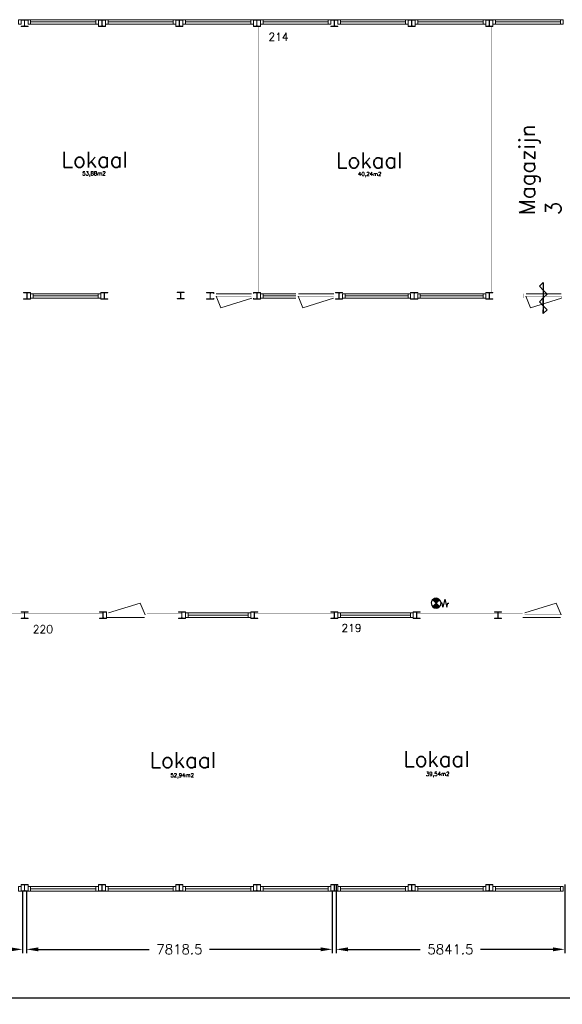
# Model space of a CAD drawing. Header units: millimetres. Extents: x 108018 to 208018, y -107735 to 42299730.
# Tile 11 of 17: x 166557 to 180429, y -81832 to -56662. Entities that reach past the tile are written whole.
import ezdxf

# ---------------------------------------------------------------- set-up
doc = ezdxf.new("R2010")
doc.units = ezdxf.units.MM
doc.header["$MEASUREMENT"] = 0
doc.layers.get('0').update_dxf_attribs({"linetype": 'CONTINUOUS'})
doc.layers.get('DEFPOINTS').update_dxf_attribs({"linetype": 'CONTINUOUS'})
doc.layers.add('Binnendeurkozin', color=4, linetype='CONTINUOUS', lineweight=18)
for name, color, linetype in [('Binnenkozijn', 4, 'CONTINUOUS'), ('Binnenmuur', 1, 'CONTINUOUS'), ('Buitenmuur', 1, 'CONTINUOUS'), ('Hekwerk', 3, 'CONTINUOUS'), ('Maatvoering', 7, 'CONTINUOUS'), ('Profiel', 5, 'CONTINUOUS'), ('TEKST', 7, 'CONTINUOUS'), ('Timmerwerk', 5, 'CONTINUOUS'), ('Zelfsluitend', 7, 'CONTINUOUS')]:
    doc.layers.add(name, color=color, linetype=linetype)
doc.styles.get("Standard").update_dxf_attribs({"font": 'romans.shx'})
doc.dimstyles.new('DIM-ARR', dxfattribs={"dimtxt": 2.5, "dimasz": 3, "dimexe": 1, "dimexo": 0, "dimgap": 1.5, "dimtad": 1, "dimdsep": 46, "dimtxsty": 'Standard', "dimcen": -3, "dimdle": 1.25, "dimclrt": 7, "dimadec": 0, "dimazin": 0, "dimtfac": 0.8, "dimtmove": 2, "dimatfit": 3, "dimfxl": 1, "dimtvp": 1.8, "dimtolj": 1, "dimarcsym": 0})

# ---------------------------------------------------------------- blocks, each defined once
blk = doc.blocks.new('*D103')
at = {"layer": 'DEFPOINTS', "color": 0, "transparency": 16777216}
for p in [(133981, -78947), (188690, -79043), (133981, -81671)]:
    blk.add_point(p, dxfattribs=at)
at = {"layer": 'Maatvoering', "color": 0, "lineweight": -2, "transparency": 16777216}
for p, q in [((133981, -78947), (133981, -81771)), ((188690, -79043), (188690, -81771)), ((134281, -81671), (160082, -81671)), ((188390, -81671), (161489, -81671))]:
    blk.add_line(p, q, dxfattribs=at)
at = {"layer": 'Maatvoering', "color": 0, "transparency": 16777216}
for points in [[(134281, -81621), (134281, -81721), (133981, -81671)], [(188390, -81621), (188390, -81721), (188690, -81671)]]:
    blk.add_solid(points, dxfattribs=at)
at = {"layer": 'Maatvoering', "color": 7, "lineweight": 0, "transparency": 16777216, "insert": (160786, -81671), "char_height": 250, "attachment_point": 5}
blk.add_mtext('\\A1;54709', dxfattribs=at)
blk = doc.blocks.new('*D109')
at = {"layer": 'DEFPOINTS', "color": 0, "transparency": 16777216}
for p in [(162769, -78937), (166630, -78937), (162769, -80427)]:
    blk.add_point(p, dxfattribs=at)
at = {"layer": 'Maatvoering', "color": 0, "lineweight": -2, "transparency": 16777216}
for p, q in [((162769, -78937), (162769, -80527)), ((166630, -78937), (166630, -80527)), ((163069, -80427), (163930, -80427)), ((166330, -80427), (165469, -80427))]:
    blk.add_line(p, q, dxfattribs=at)
at = {"layer": 'Maatvoering', "color": 0, "transparency": 16777216}
for points in [[(163069, -80377), (163069, -80477), (162769, -80427)], [(166330, -80377), (166330, -80477), (166630, -80427)]]:
    blk.add_solid(points, dxfattribs=at)
at = {"layer": 'Maatvoering', "color": 7, "lineweight": 0, "transparency": 16777216, "insert": (164700, -80427), "char_height": 250, "attachment_point": 5}
blk.add_mtext('\\A1;3861.5', dxfattribs=at)
blk = doc.blocks.new('*D110')
at = {"layer": 'DEFPOINTS', "color": 0, "transparency": 16777216}
for p in [(166730, -78937), (174549, -78937), (166730, -80427)]:
    blk.add_point(p, dxfattribs=at)
at = {"layer": 'Maatvoering', "color": 0, "lineweight": -2, "transparency": 16777216}
for p, q in [((166730, -78937), (166730, -80527)), ((174549, -78937), (174549, -80527)), ((167030, -80427), (169870, -80427)), ((174249, -80427), (171409, -80427))]:
    blk.add_line(p, q, dxfattribs=at)
at = {"layer": 'Maatvoering', "color": 0, "transparency": 16777216}
for points in [[(167030, -80377), (167030, -80477), (166730, -80427)], [(174249, -80377), (174249, -80477), (174549, -80427)]]:
    blk.add_solid(points, dxfattribs=at)
at = {"layer": 'Maatvoering', "color": 7, "lineweight": 0, "transparency": 16777216, "insert": (170640, -80427), "char_height": 250, "attachment_point": 5}
blk.add_mtext('\\A1;7818.5', dxfattribs=at)
blk = doc.blocks.new('*D111')
at = {"layer": 'DEFPOINTS', "color": 0, "transparency": 16777216}
for p in [(174649, -78766), (180490, -78766), (174649, -80427)]:
    blk.add_point(p, dxfattribs=at)
at = {"layer": 'Maatvoering', "color": 0, "lineweight": -2, "transparency": 16777216}
for p, q in [((174649, -78766), (174649, -80527)), ((180490, -78766), (180490, -80527)), ((174949, -80427), (176798, -80427)), ((180190, -80427), (178337, -80427))]:
    blk.add_line(p, q, dxfattribs=at)
at = {"layer": 'Maatvoering', "color": 0, "transparency": 16777216}
for points in [[(174949, -80377), (174949, -80477), (174649, -80427)], [(180190, -80377), (180190, -80477), (180490, -80427)]]:
    blk.add_solid(points, dxfattribs=at)
at = {"layer": 'Maatvoering', "color": 7, "lineweight": 0, "transparency": 16777216, "insert": (177568, -80427), "char_height": 250, "attachment_point": 5}
blk.add_mtext('\\A1;5841.5', dxfattribs=at)

msp = doc.modelspace()

# ---------------------------------------------------------------- linework, layer by layer
for p, q in [((177117.87, -71491.371), (177140.74, -71468.5)), ((177126.708, -71500.209), (177170.915, -71456.003)), ((177216.882, -71563.114), (177129.552, -71475.784)), ((177135.547, -71509.048), (177192.373, -71452.223)), ((177225.721, -71554.275), (177140.238, -71468.792)), ((177144.386, -71517.887), (177210.324, -71451.949)), ((177234.56, -71545.437), (177151.904, -71462.78)), ((177153.225, -71526.726), (177226.096, -71453.855)), ((177162.064, -71535.565), (177240.271, -71457.358)), ((177243.399, -71536.598), (177164.656, -71457.855)), ((177170.903, -71544.404), (177253.16, -71462.146)), ((177252.238, -71527.759), (177178.668, -71454.189)), ((177179.741, -71553.242), (177264.947, -71468.037)), ((177188.58, -71562.081), (177275.743, -71474.918)), ((177261.077, -71518.92), (177194.231, -71452.075)), ((177197.419, -71570.92), (177285.615, -71482.724)), ((177269.915, -71510.081), (177211.881, -71452.047)), ((177278.754, -71501.242), (177232.806, -71455.294)), ((177287.593, -71492.404), (177261.166, -71465.977)), ((177428.248, -71476.749), (177378.248, -71676.749)), ((177428.248, -71476.749), (177478.248, -71676.749)), ((177203.248, -71576.749), (177115.748, -71489.249)), ((177203.248, -71576.749), (177115.748, -71664.249)), ((177208.044, -71571.953), (177119.785, -71483.695)), ((177203.248, -71576.749), (177290.748, -71489.249)), ((177203.248, -71576.749), (177290.748, -71664.249)), ((177353.248, -71576.749), (177328.248, -71576.749)), ((177378.248, -71676.749), (177353.248, -71576.749)), ((177478.248, -71676.749), (177503.248, -71576.749)), ((177503.248, -71576.749), (177528.248, -71576.749))]:
    msp.add_line(p, q)
at = {"color": 0, "linetype": 'Continuous'}
for p, q in [((177120.059, -71671.491), (177209.024, -71582.525)), ((177166.27, -71697.189), (177124.539, -71655.458)), ((177129.931, -71679.297), (177217.863, -71591.364)), ((177188.595, -71701.837), (177133.378, -71646.619)), ((177140.72, -71686.186), (177226.702, -71600.203)), ((177207.033, -71702.596), (177142.217, -71637.78)), ((177223.15, -71701.036), (177151.055, -71628.941)), ((177152.491, -71692.092), (177235.541, -71609.042)), ((177237.6, -71697.808), (177159.894, -71620.103)), ((177165.354, -71696.906), (177244.38, -71617.881)), ((177250.726, -71693.256), (177168.733, -71611.264)), ((177262.728, -71687.581), (177177.572, -71602.425)), ((177179.488, -71700.45), (177253.219, -71626.72)), ((177273.727, -71680.902), (177186.411, -71593.586)), ((177195.195, -71702.42), (177262.057, -71635.558)), ((177283.798, -71673.295), (177195.25, -71584.747)), ((177213.034, -71702.26), (177270.896, -71644.397)), ((177234.256, -71698.715), (177279.735, -71653.236)), ((177263.474, -71687.175), (177288.574, -71662.075))]:
    msp.add_line(p, q, dxfattribs=at)
at = {"linetype": 'Continuous'}
msp.add_lwpolyline([(177114.403, -71666.223, 0.412892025), (177292.028, -71665.759, -1.104741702)], format="xyb", dxfattribs=at)
msp.add_arc((177203.248, -71576.749), 125, 314.929549, 226.2000485)
at = {"layer": 'Binnendeurkozin', "lineweight": 0}
for p, q in [((172483.794, -63665.666), (171583.794, -63665.666)), ((174583.794, -63665.666), (173683.794, -63665.666)), ((180403.794, -63665.666), (179503.794, -63665.666)), ((171576.294, -63729.666), (171699.374, -64029.966)), ((171699.374, -64029.966), (172487.294, -63779.666)), ((173676.294, -63729.666), (173799.374, -64029.966)), ((173799.374, -64029.966), (174579.794, -63779.666)), ((179496.294, -63729.666), (179619.374, -64029.966)), ((179619.374, -64029.966), (180407.294, -63779.666)), ((169637.714, -71575.866), (168830.794, -71826.166)), ((169760.794, -71876.166), (169637.714, -71575.866)), ((180275.214, -71575.367), (179468.294, -71825.666)), ((180398.499, -71876.166), (180275.419, -71575.867)), ((168778.794, -71940.166), (169745.794, -71940.166)), ((179416.294, -71939.666), (180383.294, -71939.666))]:
    msp.add_line(p, q, dxfattribs=at)
at = {"layer": 'Binnendeurkozin', "lineweight": 0, "const_width": 0.8}
for points in [[(171516.794, -63665.666), (171516.794, -63779.666), (171568.794, -63779.666), (171568.794, -63729.666), (171583.794, -63729.666), (171583.794, -63665.666), (171516.794, -63665.666)], [(171706.454, -63665.666), (172483.794, -63665.666)], [(172531.794, -63665.666), (172531.794, -63779.666), (172479.794, -63779.666), (172479.794, -63729.666), (172464.794, -63729.666), (172464.794, -63665.666), (172531.794, -63665.666)], [(173616.794, -63665.666), (173616.794, -63779.666), (173668.794, -63779.666), (173668.794, -63729.666), (173683.794, -63729.666), (173683.794, -63665.666), (173616.794, -63665.666)], [(173806.454, -63665.666), (174583.794, -63665.666)], [(174631.794, -63665.666), (174631.794, -63779.666), (174579.794, -63779.666), (174579.794, -63729.666), (174564.794, -63729.666), (174564.794, -63665.666), (174631.794, -63665.666)], [(179436.794, -63665.666), (179436.794, -63779.666), (179488.794, -63779.666), (179488.794, -63729.666), (179503.794, -63729.666), (179503.794, -63665.666), (179436.794, -63665.666)], [(179626.454, -63665.666), (180403.794, -63665.666)], [(180451.794, -63665.666), (180451.794, -63779.666), (180399.794, -63779.666), (180399.794, -63729.666), (180384.794, -63729.666), (180384.794, -63665.666), (180451.794, -63665.666)], [(171568.794, -63779.666), (171568.794, -63729.666), (172479.794, -63729.666), (172479.794, -63779.666), (171568.794, -63779.666)], [(173668.794, -63779.666), (173668.794, -63729.666), (174579.794, -63729.666), (174579.794, -63779.666), (173668.794, -63779.666)], [(179488.794, -63779.666), (179488.794, -63729.666), (180399.794, -63729.666), (180399.794, -63779.666), (179488.794, -63779.666)], [(168778.794, -71940.166), (168778.794, -71826.166), (168830.794, -71826.166), (168830.794, -71876.166), (168845.794, -71876.166), (168845.794, -71940.166), (168778.794, -71940.166)], [(169760.794, -71826.166), (169760.794, -71876.166), (168830.794, -71876.166), (168830.794, -71826.166), (169760.794, -71826.166)], [(169623.135, -71940.166), (168845.794, -71940.166)], [(169812.794, -71940.166), (169812.794, -71826.166), (169760.794, -71826.166), (169760.794, -71876.166), (169745.794, -71876.166), (169745.794, -71940.166), (169812.794, -71940.166)], [(179416.294, -71939.666), (179416.294, -71825.666), (179468.294, -71825.666), (179468.294, -71875.666), (179483.294, -71875.666), (179483.294, -71939.666), (179416.294, -71939.666)], [(180398.294, -71825.666), (180398.294, -71875.666), (179468.294, -71875.666), (179468.294, -71825.666), (180398.294, -71825.666)], [(180260.635, -71939.666), (179483.294, -71939.666)], [(180450.294, -71939.666), (180450.294, -71825.666), (180398.294, -71825.666), (180398.294, -71875.666), (180383.294, -71875.666), (180383.294, -71939.666), (180450.294, -71939.666)]]:
    msp.add_lwpolyline(points, dxfattribs=at)
at = {"layer": 'Binnenkozijn', "lineweight": 0}
for p, q in [((166837.294, -56718.666), (168503.294, -56718.666)), ((168503.294, -56775.666), (166837.294, -56775.666)), ((168817.294, -56718.666), (170483.294, -56718.666)), ((170483.294, -56775.666), (168817.294, -56775.666)), ((170797.294, -56718.666), (172463.294, -56718.666)), ((172463.294, -56775.666), (170797.294, -56775.666)), ((172777.294, -56718.666), (174443.294, -56718.666)), ((174443.294, -56775.666), (172777.294, -56775.666)), ((174757.294, -56718.666), (176423.294, -56718.666)), ((176423.294, -56775.666), (174757.294, -56775.666)), ((176737.294, -56718.666), (178403.294, -56718.666)), ((178403.294, -56775.666), (176737.294, -56775.666)), ((178717.294, -56718.666), (180383.294, -56718.666)), ((180383.294, -56775.666), (178717.294, -56775.666)), ((166898.794, -63665.667), (168564.794, -63665.667)), ((172778.794, -63665.666), (173616.794, -63665.666)), ((174878.794, -63665.666), (176484.794, -63665.666)), ((176798.794, -63665.666), (178404.794, -63665.666)), ((168564.794, -63722.667), (166898.794, -63722.667)), ((173616.794, -63722.666), (172778.794, -63722.666)), ((176484.794, -63722.666), (174878.794, -63722.666)), ((178404.794, -63722.666), (176798.794, -63722.666)), ((170792.794, -71826.166), (172395.794, -71826.166)), ((172395.794, -71883.166), (170859.794, -71883.166)), ((174755.794, -71826.166), (176548.143, -71826.166)), ((176548.143, -71883.166), (174755.794, -71883.166)), ((166837.294, -78823.166), (168503.294, -78823.166)), ((168503.294, -78880.166), (166837.294, -78880.166)), ((168817.294, -78823.166), (170483.294, -78823.166)), ((170483.294, -78880.166), (168817.294, -78880.166)), ((170797.294, -78823.166), (172463.294, -78823.166)), ((172463.294, -78880.166), (170797.294, -78880.166)), ((172777.294, -78823.166), (174443.294, -78823.166)), ((174443.294, -78880.166), (172777.294, -78880.166)), ((174757.294, -78823.166), (176423.294, -78823.166)), ((176423.294, -78880.166), (174757.294, -78880.166)), ((176737.294, -78823.166), (178403.294, -78823.166)), ((178403.294, -78880.166), (176737.294, -78880.166)), ((178717.294, -78823.166), (180383.294, -78823.166)), ((180383.294, -78880.166), (178717.294, -78880.166))]:
    msp.add_line(p, q, dxfattribs=at)
for points in [[(166523.294, -56661.666), (166590.294, -56661.666), (166590.294, -56775.666), (166523.294, -56775.666), (166523.294, -56661.666)], [(166770.294, -56661.666), (166837.294, -56661.666), (166837.294, -56775.666), (166770.294, -56775.666), (166770.294, -56661.666)], [(166837.294, -56661.666), (168503.294, -56661.666)], [(168503.294, -56661.666), (168570.294, -56661.666), (168570.294, -56775.666), (168503.294, -56775.666), (168503.294, -56661.666)], [(168750.294, -56661.666), (168817.294, -56661.666), (168817.294, -56775.666), (168750.294, -56775.666), (168750.294, -56661.666)], [(168817.294, -56661.666), (170483.294, -56661.666)], [(170483.294, -56661.666), (170550.294, -56661.666), (170550.294, -56775.666), (170483.294, -56775.666), (170483.294, -56661.666)], [(170730.294, -56661.666), (170797.294, -56661.666), (170797.294, -56775.666), (170730.294, -56775.666), (170730.294, -56661.666)], [(170797.294, -56661.666), (172463.294, -56661.666)], [(172463.294, -56661.666), (172530.294, -56661.666), (172530.294, -56775.666), (172463.294, -56775.666), (172463.294, -56661.666)], [(172710.294, -56661.666), (172777.294, -56661.666), (172777.294, -56775.666), (172710.294, -56775.666), (172710.294, -56661.666)], [(172777.294, -56661.666), (174443.294, -56661.666)], [(174443.294, -56661.666), (174510.294, -56661.666), (174510.294, -56775.666), (174443.294, -56775.666), (174443.294, -56661.666)], [(174690.294, -56661.666), (174757.294, -56661.666), (174757.294, -56775.666), (174690.294, -56775.666), (174690.294, -56661.666)], [(174757.294, -56661.666), (176423.294, -56661.666)], [(176423.294, -56661.666), (176490.294, -56661.666), (176490.294, -56775.666), (176423.294, -56775.666), (176423.294, -56661.666)], [(176670.294, -56661.666), (176737.294, -56661.666), (176737.294, -56775.666), (176670.294, -56775.666), (176670.294, -56661.666)], [(176737.294, -56661.666), (178403.294, -56661.666)], [(178403.294, -56661.666), (178470.294, -56661.666), (178470.294, -56775.666), (178403.294, -56775.666), (178403.294, -56661.666)], [(178650.294, -56661.666), (178717.294, -56661.666), (178717.294, -56775.666), (178650.294, -56775.666), (178650.294, -56661.666)], [(178717.294, -56661.666), (180383.294, -56661.666)], [(180383.294, -56661.666), (180450.294, -56661.666), (180450.294, -56775.666), (180383.294, -56775.666), (180383.294, -56661.666)], [(166898.794, -63779.667), (166831.794, -63779.667), (166831.794, -63665.667), (166898.794, -63665.667), (166898.794, -63779.667)], [(168631.794, -63779.667), (168564.794, -63779.667), (168564.794, -63665.667), (168631.794, -63665.667), (168631.794, -63779.667)], [(172778.794, -63779.666), (172711.794, -63779.666), (172711.794, -63665.666), (172778.794, -63665.666), (172778.794, -63779.666)], [(174878.794, -63779.666), (174811.794, -63779.666), (174811.794, -63665.666), (174878.794, -63665.666), (174878.794, -63779.666)], [(176551.794, -63779.666), (176484.794, -63779.666), (176484.794, -63665.666), (176551.794, -63665.666), (176551.794, -63779.666)], [(176798.794, -63779.666), (176731.794, -63779.666), (176731.794, -63665.666), (176798.794, -63665.666), (176798.794, -63779.666)], [(178471.794, -63779.666), (178404.794, -63779.666), (178404.794, -63665.666), (178471.794, -63665.666), (178471.794, -63779.666)], [(168564.794, -63779.667), (166898.794, -63779.667)], [(173616.794, -63779.666), (172778.794, -63779.666)], [(176484.794, -63779.666), (174878.794, -63779.666)], [(178404.794, -63779.666), (176798.794, -63779.666)], [(170859.794, -71940.166), (170792.794, -71940.166), (170792.794, -71826.166), (170859.794, -71826.166), (170859.794, -71940.166)], [(172395.794, -71940.166), (170792.794, -71940.166)], [(172462.794, -71940.166), (172395.794, -71940.166), (172395.794, -71826.166), (172462.794, -71826.166), (172462.794, -71940.166)], [(174755.794, -71940.166), (174688.794, -71940.166), (174688.794, -71826.166), (174755.794, -71826.166), (174755.794, -71940.166)], [(176548.143, -71940.166), (174755.794, -71940.166)], [(176615.143, -71940.166), (176548.143, -71940.166), (176548.143, -71826.166), (176615.143, -71826.166), (176615.143, -71940.166)], [(166590.294, -78937.166), (166523.294, -78937.166), (166523.294, -78823.166), (166590.294, -78823.166), (166590.294, -78937.166)], [(166837.294, -78937.166), (166770.294, -78937.166), (166770.294, -78823.166), (166837.294, -78823.166), (166837.294, -78937.166)], [(168503.294, -78937.166), (166837.294, -78937.166)], [(168570.294, -78937.166), (168503.294, -78937.166), (168503.294, -78823.166), (168570.294, -78823.166), (168570.294, -78937.166)], [(168817.294, -78937.166), (168750.294, -78937.166), (168750.294, -78823.166), (168817.294, -78823.166), (168817.294, -78937.166)], [(170483.294, -78937.166), (168817.294, -78937.166)], [(170550.294, -78937.166), (170483.294, -78937.166), (170483.294, -78823.166), (170550.294, -78823.166), (170550.294, -78937.166)], [(170797.294, -78937.166), (170730.294, -78937.166), (170730.294, -78823.166), (170797.294, -78823.166), (170797.294, -78937.166)], [(172463.294, -78937.166), (170797.294, -78937.166)], [(172530.294, -78937.166), (172463.294, -78937.166), (172463.294, -78823.166), (172530.294, -78823.166), (172530.294, -78937.166)], [(172777.294, -78937.166), (172710.294, -78937.166), (172710.294, -78823.166), (172777.294, -78823.166), (172777.294, -78937.166)], [(174443.294, -78937.166), (172777.294, -78937.166)], [(174510.294, -78937.166), (174443.294, -78937.166), (174443.294, -78823.166), (174510.294, -78823.166), (174510.294, -78937.166)], [(174757.294, -78937.166), (174690.294, -78937.166), (174690.294, -78823.166), (174757.294, -78823.166), (174757.294, -78937.166)], [(176423.294, -78937.166), (174757.294, -78937.166)], [(176490.294, -78937.166), (176423.294, -78937.166), (176423.294, -78823.166), (176490.294, -78823.166), (176490.294, -78937.166)], [(176737.294, -78937.166), (176670.294, -78937.166), (176670.294, -78823.166), (176737.294, -78823.166), (176737.294, -78937.166)], [(178403.294, -78937.166), (176737.294, -78937.166)], [(178470.294, -78937.166), (178403.294, -78937.166), (178403.294, -78823.166), (178470.294, -78823.166), (178470.294, -78937.166)], [(178717.294, -78937.166), (178650.294, -78937.166), (178650.294, -78823.166), (178717.294, -78823.166), (178717.294, -78937.166)], [(180383.294, -78937.166), (178717.294, -78937.166)], [(180450.294, -78937.166), (180383.294, -78937.166), (180383.294, -78823.166), (180450.294, -78823.166), (180450.294, -78937.166)]]:
    msp.add_lwpolyline(points, dxfattribs=at)
at = {"layer": 'Binnenmuur', "lineweight": 0, "const_width": 0.8}
for points in [[(172621.794, -63637.166), (172670.294, -63637.166), (172670.294, -56832.666), (172570.294, -56832.666), (172570.294, -63637.166), (172621.794, -63637.166)], [(178561.794, -63637.166), (178610.294, -63637.166), (178610.294, -56832.666), (178510.294, -56832.666), (178510.294, -63637.166), (178561.794, -63637.166)], [(165763.294, -71883.166), (165763.294, -71833.166), (166677.294, -71833.166), (166677.294, -71933.166), (165763.294, -71933.166), (165763.294, -71883.166)], [(166680.294, -78766.166), (166730.294, -78766.166), (166730.294, -71968.666), (166630.294, -71968.666), (166630.294, -78766.166), (166680.294, -78766.166)], [(166683.294, -71883.166), (166683.294, -71833.166), (168685.794, -71833.166), (168685.794, -71933.166), (166683.294, -71933.166), (166683.294, -71883.166)], [(169812.794, -71883.166), (169812.794, -71833.166), (170699.794, -71833.166), (170699.794, -71933.166), (169812.794, -71933.166), (169812.794, -71883.166)], [(172555.794, -71883.166), (172555.794, -71833.166), (174595.794, -71833.166), (174595.794, -71933.166), (172555.794, -71933.166), (172555.794, -71883.166)], [(174648.794, -78766.166), (174648.794, -78766.166), (174648.794, -71968.666), (174548.794, -71968.666), (174548.794, -78766.166), (174648.794, -78766.166)], [(176708.143, -71883.166), (176708.143, -71833.166), (179416.294, -71833.166), (179416.294, -71933.166), (176708.143, -71933.166), (176708.143, -71883.166)]]:
    msp.add_lwpolyline(points, dxfattribs=at)
at = {"layer": 'Buitenmuur', "lineweight": 0, "const_width": 0.8}
for points in [[(166738.794, -63772.666), (164704.794, -63772.666), (164704.794, -63672.666), (166738.794, -63672.666), (166738.794, -63772.666)], [(170668.794, -63772.667), (168724.794, -63772.667), (168724.794, -63672.667), (170668.794, -63672.667), (170668.794, -63772.667)], [(171423.794, -63772.667), (170674.794, -63772.667), (170674.794, -63672.667), (171423.794, -63672.667), (171423.794, -63772.667)], [(179436.794, -63772.666), (178564.794, -63772.666), (178564.794, -63672.666), (179436.794, -63672.666), (179436.794, -63772.666)]]:
    msp.add_lwpolyline(points, dxfattribs=at)
at = {"layer": 'Hekwerk', "lineweight": 0, "const_width": 0.8}
for points in [[(152385.295, -65916.916), (179088.294, -65916.916), (179088.294, -69681.916), (152385.295, -69681.916)], [(152435.295, -65966.916), (179038.295, -65966.916), (179038.295, -69631.916), (152435.295, -69631.916), (152435.295, -65966.916)]]:
    msp.add_lwpolyline(points, dxfattribs=at)
at = {"layer": 'Profiel', "lineweight": 0}
for p, q in [((166831.794, -63646.667), (166831.794, -63665.667)), ((171516.794, -63665.666), (171516.794, -63646.667)), ((171516.794, -63798.667), (171516.794, -63779.666))]:
    msp.add_line(p, q, dxfattribs=at)
for points in [[(166590.294, -56661.666), (166590.294, -56671.166), (166662.294, -56671.166, -0.414213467), (166677.294, -56686.166), (166677.294, -56808.166, -0.414213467), (166662.294, -56823.166), (166590.294, -56823.166), (166590.294, -56832.666), (166770.294, -56832.666), (166770.294, -56823.166), (166698.294, -56823.166, -0.41421385), (166683.294, -56808.166), (166683.294, -56686.166, -0.414213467), (166698.294, -56671.166), (166770.294, -56671.166), (166770.294, -56661.666)], [(168570.294, -56661.666), (168570.294, -56671.166), (168642.294, -56671.166, -0.414213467), (168657.294, -56686.166), (168657.294, -56808.166, -0.414213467), (168642.294, -56823.166), (168570.294, -56823.166), (168570.294, -56832.666), (168750.294, -56832.666), (168750.294, -56823.166), (168678.294, -56823.166, -0.41421385), (168663.294, -56808.166), (168663.294, -56686.166, -0.414213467), (168678.294, -56671.166), (168750.294, -56671.166), (168750.294, -56661.666)], [(170550.294, -56661.666), (170550.294, -56671.166), (170622.294, -56671.166, -0.414213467), (170637.294, -56686.166), (170637.294, -56808.166, -0.414213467), (170622.294, -56823.166), (170550.294, -56823.166), (170550.294, -56832.666), (170730.294, -56832.666), (170730.294, -56823.166), (170658.294, -56823.166, -0.41421385), (170643.294, -56808.166), (170643.294, -56686.166, -0.414213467), (170658.294, -56671.166), (170730.294, -56671.166), (170730.294, -56661.666)], [(172530.294, -56661.666), (172530.294, -56671.166), (172602.294, -56671.166, -0.414213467), (172617.294, -56686.166), (172617.294, -56808.166, -0.414213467), (172602.294, -56823.166), (172530.294, -56823.166), (172530.294, -56832.666), (172710.294, -56832.666), (172710.294, -56823.166), (172638.294, -56823.166, -0.41421385), (172623.294, -56808.166), (172623.294, -56686.166, -0.414213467), (172638.294, -56671.166), (172710.294, -56671.166), (172710.294, -56661.666)], [(174510.294, -56661.666), (174510.294, -56671.166), (174582.294, -56671.166, -0.414213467), (174597.294, -56686.166), (174597.294, -56808.166, -0.414213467), (174582.294, -56823.166), (174510.294, -56823.166), (174510.294, -56832.666), (174690.294, -56832.666), (174690.294, -56823.166), (174618.294, -56823.166, -0.41421385), (174603.294, -56808.166), (174603.294, -56686.166, -0.414213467), (174618.294, -56671.166), (174690.294, -56671.166), (174690.294, -56661.666)], [(176490.294, -56661.666), (176490.294, -56671.166), (176562.294, -56671.166, -0.414213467), (176577.294, -56686.166), (176577.294, -56808.166, -0.414213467), (176562.294, -56823.166), (176490.294, -56823.166), (176490.294, -56832.666), (176670.294, -56832.666), (176670.294, -56823.166), (176598.294, -56823.166, -0.41421385), (176583.294, -56808.166), (176583.294, -56686.166, -0.414213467), (176598.294, -56671.166), (176670.294, -56671.166), (176670.294, -56661.666)], [(178470.294, -56661.666), (178470.294, -56671.166), (178542.294, -56671.166, -0.414213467), (178557.294, -56686.166), (178557.294, -56808.166, -0.414213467), (178542.294, -56823.166), (178470.294, -56823.166), (178470.294, -56832.666), (178650.294, -56832.666), (178650.294, -56823.166), (178578.294, -56823.166, -0.41421385), (178563.294, -56808.166), (178563.294, -56686.166, -0.414213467), (178578.294, -56671.166), (178650.294, -56671.166), (178650.294, -56661.666)], [(166831.794, -63808.167), (166831.794, -63798.667), (166759.794, -63798.667, -0.414213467), (166744.794, -63783.667), (166744.794, -63661.667, -0.414213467), (166759.794, -63646.667), (166831.794, -63646.667), (166831.794, -63637.167), (166651.794, -63637.166), (166651.794, -63646.666), (166723.794, -63646.666, -0.41421385), (166738.794, -63661.666), (166738.794, -63783.666, -0.414213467), (166723.794, -63798.666), (166651.794, -63798.666), (166651.794, -63808.167)], [(168811.794, -63808.167), (168811.794, -63798.667), (168739.794, -63798.667, -0.414213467), (168724.794, -63783.667), (168724.794, -63661.667, -0.414213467), (168739.794, -63646.667), (168811.794, -63646.667), (168811.794, -63637.167), (168631.794, -63637.167), (168631.794, -63646.667), (168703.794, -63646.667, -0.41421385), (168718.794, -63661.667), (168718.794, -63783.667, -0.414213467), (168703.794, -63798.667), (168631.794, -63798.667), (168631.794, -63808.167)], [(170761.794, -63801.167), (170761.794, -63791.667), (170689.794, -63791.667, -0.414213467), (170674.794, -63776.667), (170674.794, -63654.667, -0.414213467), (170689.794, -63639.667), (170761.794, -63639.667), (170761.794, -63630.167), (170581.794, -63630.166), (170581.794, -63639.666), (170653.794, -63639.666, -0.41421385), (170668.794, -63654.666), (170668.794, -63776.666, -0.414213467), (170653.794, -63791.666), (170581.794, -63791.666), (170581.794, -63801.167)], [(171516.794, -63808.167), (171516.794, -63798.667), (171444.794, -63798.667, -0.414213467), (171429.794, -63783.667), (171429.794, -63661.667, -0.414213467), (171444.794, -63646.667), (171516.794, -63646.667), (171516.794, -63637.167), (171336.794, -63637.166), (171336.794, -63646.666), (171408.794, -63646.666, -0.41421385), (171423.794, -63661.666), (171423.794, -63783.666, -0.414213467), (171408.794, -63798.666), (171336.794, -63798.666), (171336.794, -63808.167)], [(172711.794, -63808.166), (172711.794, -63798.666), (172639.794, -63798.666, -0.414213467), (172624.794, -63783.666), (172624.794, -63661.666, -0.414213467), (172639.794, -63646.666), (172711.794, -63646.666), (172711.794, -63637.166), (172531.794, -63637.166), (172531.794, -63646.666), (172603.794, -63646.666, -0.41421385), (172618.794, -63661.666), (172618.794, -63783.666, -0.414213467), (172603.794, -63798.666), (172531.794, -63798.666), (172531.794, -63808.166)], [(174811.794, -63808.166), (174811.794, -63798.666), (174739.794, -63798.666, -0.414213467), (174724.794, -63783.666), (174724.794, -63661.666, -0.414213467), (174739.794, -63646.666), (174811.794, -63646.666), (174811.794, -63637.166), (174631.794, -63637.166), (174631.794, -63646.666), (174703.794, -63646.666, -0.41421385), (174718.794, -63661.666), (174718.794, -63783.666, -0.414213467), (174703.794, -63798.666), (174631.794, -63798.666), (174631.794, -63808.166)], [(176731.794, -63808.166), (176731.794, -63798.666), (176659.794, -63798.666, -0.414213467), (176644.794, -63783.666), (176644.794, -63661.666, -0.414213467), (176659.794, -63646.666), (176731.794, -63646.666), (176731.794, -63637.166), (176551.794, -63637.166), (176551.794, -63646.666), (176623.794, -63646.666, -0.41421385), (176638.794, -63661.666), (176638.794, -63783.666, -0.414213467), (176623.794, -63798.666), (176551.794, -63798.666), (176551.794, -63808.166)], [(178651.794, -63808.166), (178651.794, -63798.666), (178579.794, -63798.666, -0.414213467), (178564.794, -63783.666), (178564.794, -63661.666, -0.414213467), (178579.794, -63646.666), (178651.794, -63646.666), (178651.794, -63637.166), (178471.794, -63637.166), (178471.794, -63646.666), (178543.794, -63646.666, -0.41421385), (178558.794, -63661.666), (178558.794, -63783.666, -0.414213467), (178543.794, -63798.666), (178471.794, -63798.666), (178471.794, -63808.166)], [(166770.294, -71968.666), (166770.294, -71959.166), (166698.294, -71959.166, -0.414213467), (166683.294, -71944.166), (166683.294, -71822.166, -0.414213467), (166698.294, -71807.166), (166770.294, -71807.166), (166770.294, -71797.666), (166590.294, -71797.666), (166590.294, -71807.166), (166662.294, -71807.166, -0.41421385), (166677.294, -71822.166), (166677.294, -71944.166, -0.414213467), (166662.294, -71959.166), (166590.294, -71959.166), (166590.294, -71968.666)], [(168778.794, -71968.666), (168778.794, -71959.166), (168706.794, -71959.166, -0.414213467), (168691.794, -71944.166), (168691.794, -71822.166, -0.414213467), (168706.794, -71807.166), (168778.794, -71807.166), (168778.794, -71797.666), (168598.794, -71797.666), (168598.794, -71807.166), (168670.794, -71807.166, -0.41421385), (168685.794, -71822.166), (168685.794, -71944.166, -0.414213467), (168670.794, -71959.166), (168598.794, -71959.166), (168598.794, -71968.666)], [(170792.794, -71968.666), (170792.794, -71959.166), (170720.794, -71959.166, -0.414213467), (170705.794, -71944.166), (170705.794, -71822.166, -0.414213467), (170720.794, -71807.166), (170792.794, -71807.166), (170792.794, -71797.666), (170612.794, -71797.666), (170612.794, -71807.166), (170684.794, -71807.166, -0.41421385), (170699.794, -71822.166), (170699.794, -71944.166, -0.414213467), (170684.794, -71959.166), (170612.794, -71959.166), (170612.794, -71968.666)], [(172642.794, -71968.666), (172642.794, -71959.166), (172570.794, -71959.166, -0.414213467), (172555.794, -71944.166), (172555.794, -71822.166, -0.414213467), (172570.794, -71807.166), (172642.794, -71807.166), (172642.794, -71797.666), (172462.794, -71797.666), (172462.794, -71807.166), (172534.794, -71807.166, -0.41421385), (172549.794, -71822.166), (172549.794, -71944.166, -0.414213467), (172534.794, -71959.166), (172462.794, -71959.166), (172462.794, -71968.666)], [(174688.794, -71968.666), (174688.794, -71959.166), (174616.794, -71959.166, -0.414213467), (174601.794, -71944.166), (174601.794, -71822.166, -0.414213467), (174616.794, -71807.166), (174688.794, -71807.166), (174688.794, -71797.666), (174508.794, -71797.666), (174508.794, -71807.166), (174580.794, -71807.166, -0.41421385), (174595.794, -71822.166), (174595.794, -71944.166, -0.414213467), (174580.794, -71959.166), (174508.794, -71959.166), (174508.794, -71968.666)], [(176795.143, -71968.666), (176795.143, -71959.166), (176723.143, -71959.166, -0.414213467), (176708.143, -71944.166), (176708.143, -71822.166, -0.414213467), (176723.143, -71807.166), (176795.143, -71807.166), (176795.143, -71797.666), (176615.143, -71797.666), (176615.143, -71807.166), (176687.143, -71807.166, -0.41421385), (176702.143, -71822.166), (176702.143, -71944.166, -0.414213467), (176687.143, -71959.166), (176615.143, -71959.166), (176615.143, -71968.666)], [(178875.143, -71968.666), (178875.143, -71959.166), (178803.143, -71959.166, -0.414213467), (178788.143, -71944.166), (178788.143, -71822.166, -0.414213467), (178803.143, -71807.166), (178875.143, -71807.166), (178875.143, -71797.666), (178695.143, -71797.666), (178695.143, -71807.166), (178767.143, -71807.166, -0.41421385), (178782.143, -71822.166), (178782.143, -71944.166, -0.414213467), (178767.143, -71959.166), (178695.143, -71959.166), (178695.143, -71968.666)], [(166770.294, -78937.166), (166770.294, -78927.666), (166698.294, -78927.666, -0.414213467), (166683.294, -78912.666), (166683.294, -78790.666, -0.414213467), (166698.294, -78775.666), (166770.294, -78775.666), (166770.294, -78766.166), (166590.294, -78766.166), (166590.294, -78775.666), (166662.294, -78775.666, -0.41421385), (166677.294, -78790.666), (166677.294, -78912.666, -0.414213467), (166662.294, -78927.666), (166590.294, -78927.666), (166590.294, -78937.166)], [(168750.294, -78937.166), (168750.294, -78927.666), (168678.294, -78927.666, -0.414213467), (168663.294, -78912.666), (168663.294, -78790.666, -0.414213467), (168678.294, -78775.666), (168750.294, -78775.666), (168750.294, -78766.166), (168570.294, -78766.166), (168570.294, -78775.666), (168642.294, -78775.666, -0.41421385), (168657.294, -78790.666), (168657.294, -78912.666, -0.414213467), (168642.294, -78927.666), (168570.294, -78927.666), (168570.294, -78937.166)], [(170730.294, -78937.166), (170730.294, -78927.666), (170658.294, -78927.666, -0.414213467), (170643.294, -78912.666), (170643.294, -78790.666, -0.414213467), (170658.294, -78775.666), (170730.294, -78775.666), (170730.294, -78766.166), (170550.294, -78766.166), (170550.294, -78775.666), (170622.294, -78775.666, -0.41421385), (170637.294, -78790.666), (170637.294, -78912.666, -0.414213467), (170622.294, -78927.666), (170550.294, -78927.666), (170550.294, -78937.166)], [(172710.294, -78937.166), (172710.294, -78927.666), (172638.294, -78927.666, -0.414213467), (172623.294, -78912.666), (172623.294, -78790.666, -0.414213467), (172638.294, -78775.666), (172710.294, -78775.666), (172710.294, -78766.166), (172530.294, -78766.166), (172530.294, -78775.666), (172602.294, -78775.666, -0.41421385), (172617.294, -78790.666), (172617.294, -78912.666, -0.414213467), (172602.294, -78927.666), (172530.294, -78927.666), (172530.294, -78937.166)], [(174690.294, -78937.166), (174690.294, -78927.666), (174618.294, -78927.666, -0.414213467), (174603.294, -78912.666), (174603.294, -78790.666, -0.414213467), (174618.294, -78775.666), (174690.294, -78775.666), (174690.294, -78766.166), (174510.294, -78766.166), (174510.294, -78775.666), (174582.294, -78775.666, -0.41421385), (174597.294, -78790.666), (174597.294, -78912.666, -0.414213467), (174582.294, -78927.666), (174510.294, -78927.666), (174510.294, -78937.166)], [(176670.294, -78937.166), (176670.294, -78927.666), (176598.294, -78927.666, -0.414213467), (176583.294, -78912.666), (176583.294, -78790.666, -0.414213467), (176598.294, -78775.666), (176670.294, -78775.666), (176670.294, -78766.166), (176490.294, -78766.166), (176490.294, -78775.666), (176562.294, -78775.666, -0.41421385), (176577.294, -78790.666), (176577.294, -78912.666, -0.414213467), (176562.294, -78927.666), (176490.294, -78927.666), (176490.294, -78937.166)], [(178650.294, -78937.166), (178650.294, -78927.666), (178578.294, -78927.666, -0.414213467), (178563.294, -78912.666), (178563.294, -78790.666, -0.414213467), (178578.294, -78775.666), (178650.294, -78775.666), (178650.294, -78766.166), (178470.294, -78766.166), (178470.294, -78775.666), (178542.294, -78775.666, -0.41421385), (178557.294, -78790.666), (178557.294, -78912.666, -0.414213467), (178542.294, -78927.666), (178470.294, -78927.666), (178470.294, -78937.166)]]:
    msp.add_lwpolyline(points, format="xyb", close=True, dxfattribs=at)
at = {"layer": 'Timmerwerk', "lineweight": 0}
for p, q in [((168570.294, -56823.166), (168570.294, -56775.666)), ((168750.294, -56823.166), (168750.294, -56775.666)), ((170550.294, -56823.166), (170550.294, -56775.666)), ((170730.294, -56823.166), (170730.294, -56775.666)), ((172530.294, -56823.166), (172530.294, -56775.666)), ((172710.294, -56823.166), (172710.294, -56775.666)), ((176490.294, -56823.166), (176490.294, -56775.666)), ((176670.294, -56823.166), (176670.294, -56775.666)), ((178470.294, -56823.166), (178470.294, -56775.666)), ((178650.294, -56823.166), (178650.294, -56775.666)), ((168631.794, -63646.667), (168631.794, -63665.667)), ((172531.794, -63646.666), (172531.794, -63658.666)), ((172711.794, -63646.666), (172711.794, -63665.666)), ((166831.794, -63779.667), (166831.794, -63798.667)), ((168631.794, -63779.667), (168631.794, -63798.667)), ((172531.794, -63779.666), (172531.794, -63798.666)), ((172711.794, -63779.666), (172711.794, -63798.666)), ((168778.794, -71807.166), (168778.794, -71959.166)), ((170792.794, -71797.666), (170792.794, -71968.666)), ((172462.794, -71797.666), (172462.794, -71968.666)), ((174688.794, -71797.666), (174688.794, -71968.666)), ((176615.143, -71797.666), (176615.143, -71968.666)), ((166590.294, -78775.666), (166590.294, -78823.166)), ((166770.294, -78775.666), (166770.294, -78823.166)), ((168570.294, -78775.666), (168570.294, -78823.166)), ((168750.294, -78775.666), (168750.294, -78823.166)), ((170550.294, -78775.666), (170550.294, -78823.166)), ((170730.294, -78775.666), (170730.294, -78823.166)), ((172530.294, -78775.666), (172530.294, -78823.166)), ((172710.294, -78775.666), (172710.294, -78823.166)), ((174510.294, -78775.666), (174510.294, -78823.166)), ((174690.294, -78775.666), (174690.294, -78823.166)), ((176490.294, -78775.666), (176490.294, -78823.166)), ((176670.294, -78775.666), (176670.294, -78823.166)), ((178470.294, -78775.666), (178470.294, -78823.166)), ((178650.294, -78775.666), (178650.294, -78823.166))]:
    msp.add_line(p, q, dxfattribs=at)
at = {"layer": 'Timmerwerk', "lineweight": 0, "const_width": 0.8}
for points in [[(174631.794, -63646.666), (174631.794, -63665.666)], [(174811.794, -63646.666), (174811.794, -63665.666)], [(176551.794, -63646.666), (176551.794, -63665.666)], [(176731.794, -63646.666), (176731.794, -63665.666)], [(178471.794, -63646.666), (178471.794, -63665.666)], [(178651.794, -63646.666), (178651.794, -63672.666)], [(174631.794, -63798.666), (174631.794, -63779.666)], [(174811.794, -63798.666), (174811.794, -63779.666)], [(176551.794, -63798.666), (176551.794, -63779.666)], [(176731.794, -63798.666), (176731.794, -63779.666)], [(178471.794, -63798.666), (178471.794, -63779.666)], [(178651.794, -63798.666), (178651.794, -63772.666)]]:
    msp.add_lwpolyline(points, dxfattribs=at)
at = {"layer": 'Zelfsluitend'}
for p, q in [((179841.433, -63475.831), (179941.433, -63375.831)), ((179941.433, -63375.831), (179941.433, -64175.831)), ((179941.433, -63575.831), (179841.433, -63475.831)), ((180041.433, -63675.831), (179941.433, -63575.831)), ((179941.433, -63775.831), (180041.433, -63675.831)), ((179841.433, -63875.831), (179941.433, -63775.831)), ((179941.433, -63975.831), (179841.433, -63875.831)), ((179941.433, -63975.831), (179941.433, -63775.831)), ((180041.433, -64075.831), (179941.433, -63975.831)), ((179941.433, -64175.831), (179941.433, -64075.831)), ((179941.433, -64175.831), (179941.433, -64075.831)), ((180041.433, -64075.831), (179941.433, -64175.831))]:
    msp.add_line(p, q, dxfattribs=at)

# ---------------------------------------------------------------- texts
at = {"lineweight": 0, "char_height": 100, "attachment_point": 1}
for s, insert in [('53,88m2', (168155.865, -60540.57)), ('40,24m2', (175205.502, -60556.02)), ('52,94m2', (170409.769, -75927.933)), ('39,54m2', (176941.915, -75892.91))]:
    msp.add_mtext_dynamic_manual_height_columns(s, width=2150.52218, gutter_width=15, heights=[0], dxfattribs=dict(at, insert=insert))
at = {"layer": 'TEKST', "lineweight": 0, "attachment_point": 1}
for s, insert, char_height in [('214', (172915.682, -56998.973), 200), ('Lokaal', (167628.514, -60041.466), 400), ('Lokaal', (174648.48, -60057.117), 400), ('220', (166894.645, -72142.77), 200), ('219', (174784.843, -72113.633), 200), ('Lokaal', (169880.387, -75389.917), 400), ('Lokaal', (176364.343, -75361.249), 400)]:
    msp.add_mtext_dynamic_manual_height_columns(s, width=2150.52218, gutter_width=15, heights=[0], dxfattribs=dict(at, insert=insert, char_height=char_height))
at = {"layer": 'TEKST', "lineweight": 0, "insert": (179329.281, -61657.892), "char_height": 400, "attachment_point": 1, "rotation": 90}
msp.add_mtext_dynamic_manual_height_columns('Magazijn 3', width=2150.52218, gutter_width=15, heights=[0], dxfattribs=at)

# ---------------------------------------------------------------- dimensions: what is measured, and where the dimension line sits
at = {"layer": 'Maatvoering', "lineweight": 0}
for base, p1, p2, picture, middle in [((174648.794, -80426.895), (180490.294, -78766.166), (174648.794, -78766.166), '*D111', (177567.544, -80426.895)), ((133981.294, -81671.127), (188690.294, -79043.166), (133981.294, -78946.666), '*D103', (160785.794, -81671.127)), ((162768.794, -80426.895), (166630.294, -78937.166), (162768.794, -78937.166), '*D109', (164699.544, -80426.895)), ((166730.294, -80426.895), (174548.794, -78937.166), (166730.294, -78937.166), '*D110', (170639.544, -80426.895))]:
    dim = msp.add_linear_dim(base=base, p1=p1, p2=p2, dimstyle='DIM-ARR', override={"dimscale": 100}, dxfattribs=at)
    dim.commit()
    dim.dimension.update_dxf_attribs({"geometry": picture, "text_midpoint": middle, "dimtype": 160})

doc.saveas('drawing.dxf')
